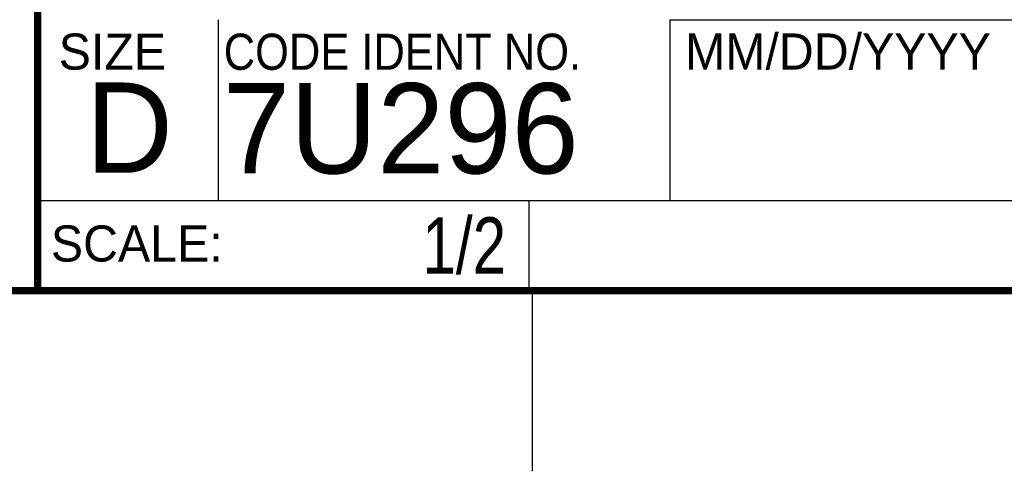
# Model space of a CAD drawing. Header units: inches. Extents: x 0 to 34, y 0 to 22.
# Tile 5 of 12: x 28.3 to 31.1, y 0 to 1.3. Entities that reach past the tile are written whole.
import ezdxf
from ezdxf.enums import TextEntityAlignment as Align

# ---------------------------------------------------------------- set-up
doc = ezdxf.new("R2010")
doc.units = ezdxf.units.IN
doc.header["$LTSCALE"] = 1.87
doc.header["$MEASUREMENT"] = 0
doc.layers.get('0').update_dxf_attribs({"linetype": 'CONTINUOUS'})
doc.styles.get("Standard").update_dxf_attribs({"font": 'txt', "width": 0.8})

msp = doc.modelspace()

# ---------------------------------------------------------------- linework, layer by layer
at = {"color": 2, "linetype": 'CONTINUOUS'}
for p, q in [((28.88002, 0.75), (28.88002, 1.25)), ((30.13002, 1.24989), (33.49002, 1.24989)), ((30.13002, 1.24989), (30.13002, 0.74989)), ((28.37954, 0.75004), (29.73954, 0.75004)), ((28.37954, 0.75004), (28.37954, 0.50004)), ((28.38002, 0.75), (33.50002, 0.75)), ((29.73954, 0.75004), (29.73954, 0.50004)), ((30.13002, 0.74989), (33.49002, 0.74989)), ((28.37954, 0.50004), (29.73954, 0.50004)), ((29.75002, 0), (29.75002, 0.5))]:
    msp.add_line(p, q, dxfattribs=at)
at = {"color": 7, "linetype": 'CONTINUOUS', "const_width": 0.02}
for points in [[(28.38002, 3), (28.38002, 0.5)], [(0.50002, 0.5), (33.50002, 0.5)]]:
    msp.add_lwpolyline(points, dxfattribs=at)

# ---------------------------------------------------------------- texts
at = {"color": 2, "linetype": 'CONTINUOUS'}
for s, p in [('SIZE', (28.43795, 1.11181)), ('MM/DD/YYYY', (30.17212, 1.11211)), ('SCALE:', (28.41638, 0.58064))]:
    msp.add_text(s, height=0.1, dxfattribs=at).set_placement(p)
at = {"color": 2, "linetype": 'CONTINUOUS', "width": 0.9}
msp.add_text('CODE IDENT NO.', height=0.1, dxfattribs=at).set_placement((28.89492, 1.11148))
at = {"color": 7, "linetype": 'CONTINUOUS'}
for s, p in [('D  ', (28.51282, 0.82639)), ('7U296', (28.89285, 0.82447))]:
    msp.add_text(s, height=0.25, dxfattribs=at).set_placement(p)
at = {"color": 7, "linetype": 'CONTINUOUS', "width": 0.8}
msp.add_text('1/2', height=0.15625, dxfattribs=at).set_placement((29.67704, 0.54691), align=Align.RIGHT)
at = {"color": 7, "linetype": 'CONTINUOUS', "insert": (30.9443, 1.98533), "char_height": 0.2, "width": 2.08, "attachment_point": 2}
msp.add_mtext('SLIDING\\PMOUNTING RACK', dxfattribs=at)

doc.saveas('drawing.dxf')
